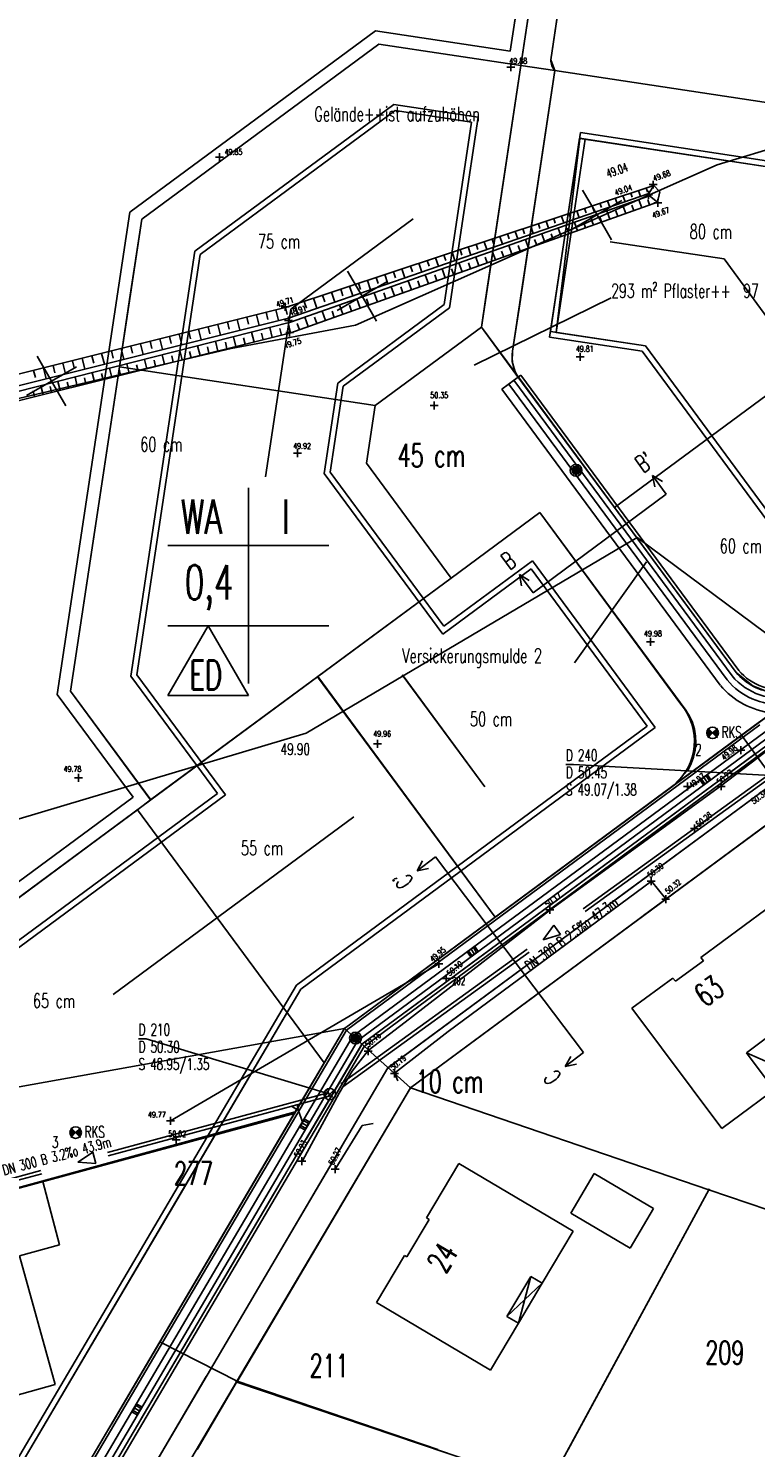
# Model space of a CAD drawing. Extents: x 3408772 to 3410442, y 5787844 to 5790056.
# Tile 42 of 80: x 3409806 to 3409870, y 5788700 to 5788824. Entities that reach past the tile are written whole.
import ezdxf

# ---------------------------------------------------------------- set-up
doc = ezdxf.new("R2010")
doc.units = 0
doc.header["$MEASUREMENT"] = 0
for name, pattern in [('LINIENART0', [0]), ('LINIENART1', [50, 40, -10]), ('LINIENART2', [26, 20, -6]), ('LINIENART3', [100, 70, -10, 10, -10]), ('LINIENART4', [120, 70, -10, 10, -10, 10, -10]), ('LINIENART5', [10, 5, -5]), ('LINIENART6', [65, 40, -10, 5, -10])]:
    doc.linetypes.add(name, pattern=pattern)
for name, color, linetype in [('aufhoehung', 7, 'Continuous'), ('Aufhoehung_Grundstuecke', 7, 'Continuous'), ('bauabschnitte1', 7, 'Continuous'), ('bauabschnitte2', 7, 'Continuous'), ('dxf_amwasser3', 7, 'Continuous'), ('einlauf', 7, 'Continuous'), ('einzugsgebiete', 7, 'Continuous'), ('hoehen_lp', 7, 'Continuous'), ('hoen_2', 7, 'Continuous'), ('K140-KATASTERTOPO', 7, 'Continuous'), ('KATASTER', 7, 'Continuous'), ('lp_drain', 7, 'Continuous'), ('lp_schacht_einl', 7, 'Continuous'), ('notiz', 7, 'Continuous'), ('notiz_klein', 7, 'Continuous'), ('NULLEBENE', 7, 'Continuous'), ('Parzelierung_B-Plan', 7, 'Continuous'), ('Straßenbau', 7, 'Continuous'), ('SwKanalPlanung', 7, 'Continuous'), ('TOP-BOESCHUNG', 7, 'Continuous'), ('TOP-HOEHENI', 7, 'Continuous'), ('TOP-LINIEN', 7, 'Continuous'), ('Wasserwirschaft', 7, 'Continuous')]:
    doc.layers.add(name, color=color, linetype=linetype)
doc.styles.add('SIMPLEX', font='simplex')

# ---------------------------------------------------------------- blocks, each defined once
blk = doc.blocks.new('GELAEN-109')
at = {"layer": 'NULLEBENE', "color": 1, "linetype": 'LINIENART0'}
for p, q in [((-0.188, 0.188), (0.188, -0.188)), ((-0.188, -0.188), (0.188, 0.188))]:
    blk.add_line(p, q, dxfattribs=at)
blk = doc.blocks.new('BOHRUNG-100')
at = {"layer": 'NULLEBENE', "color": 1, "linetype": 'LINIENART0'}
for p, q in [((-0.24749, 0.24749), (-0.49998, -0.00488)), ((-0.28284, 0.28284), (-0.49492, 0.0711)), ((-0.21213, 0.21213), (-0.4946, -0.07329)), ((-0.17678, 0.17678), (-0.48306, -0.12903)), ((-0.3182, 0.3182), (-0.47282, 0.16262)), ((-0.14142, 0.14142), (-0.46598, -0.18128)), ((-0.10607, 0.10607), (-0.44226, -0.23325)), ((0, 0), (-0.42426, 0.42426)), ((0, 0), (-0.42426, -0.42426)), ((-0.07071, 0.07071), (-0.41794, -0.27446)), ((-0.03536, 0.03536), (-0.38837, -0.31491)), ((0, 0), (0.42426, 0.42426)), ((0, 0), (0.42426, -0.42426)), ((0.03536, -0.03536), (0.38618, 0.31759)), ((0.07071, -0.07071), (0.41651, 0.27663)), ((0.10607, -0.10607), (0.44272, 0.23237)), ((0.14142, -0.14142), (0.46513, 0.18346)), ((0.17678, -0.17678), (0.48279, 0.13006)), ((0.21213, -0.21213), (0.49506, 0.07009)), ((0.24749, -0.24749), (0.49999, 0.00347)), ((0.28284, -0.28284), (0.49499, -0.07061)), ((0.3182, -0.3182), (0.47247, -0.16361))]:
    blk.add_line(p, q, dxfattribs=at)
blk.add_circle((0, 0), 0.5, dxfattribs=at)
at = {"layer": 'NULLEBENE', "color": 1, "linetype": 'LINIENART0', "style": 'SIMPLEX', "width": 0.66046}
blk.add_text('RKS', height=1, dxfattribs=at).set_placement((0.779, -0.439))
blk = doc.blocks.new('EINLAUAM-108')
at = {"layer": 'NULLEBENE', "color": 1, "linetype": 'LINIENART0'}
for p, q in [((-0.40007, 0.00025), (-0.40007, -0.49975)), ((-0.4, 0), (0.4, 0)), ((-0.25007, 0.00025), (-0.25007, -0.49975)), ((-0.00007, -0.49975), (-0.00007, 0.00025)), ((0.24993, -0.49975), (0.24993, 0.00025)), ((0.39993, 0.00025), (0.39993, -0.49975)), ((-0.40007, -0.49975), (0.39993, -0.49975))]:
    blk.add_line(p, q, dxfattribs=at)
blk = doc.blocks.new('ROTKREUZ-38')
at = {"layer": 'NULLEBENE', "color": 147, "linetype": 'LINIENART0'}
for p, q in [((0, 0), (-0.70736, 0.70686)), ((0.70726, 0.70726), (-0.70695, -0.70695)), ((0.70773, -0.70723), (0, 0))]:
    blk.add_line(p, q, dxfattribs=at)
blk = doc.blocks.new('SCHACHT_EINL-19')
at = {"layer": 'NULLEBENE', "color": 128, "linetype": 'LINIENART0'}
for p, q in [((0.39491, 0), (-0.39491, 0)), ((0.38206, 0.1), (-0.38376, 0.1)), ((0.34065, 0.2), (-0.34235, 0.2)), ((0.25726, 0.3), (-0.25896, 0.3)), ((0.04711, 0.4), (-0.05857, 0.4)), ((0.38206, -0.1), (-0.38376, -0.1)), ((0.34065, -0.2), (-0.34235, -0.2)), ((0.25726, -0.3), (-0.25896, -0.3)), ((0.05159, -0.4), (-0.0529, -0.4))]:
    blk.add_line(p, q, dxfattribs=at)
blk.add_circle((-0.00085, 0), 0.51253, dxfattribs=at)
blk = doc.blocks.new('NORM-12')
at = {"layer": 'NULLEBENE', "color": 144, "linetype": 'LINIENART0'}
for q in [(-0.35355, 0.35355), (-0.35355, -0.35355), (0.35428, 0.35428), (0.35355, -0.35355)]:
    blk.add_line((0, 0), q, dxfattribs=at)
at = {"layer": 'NULLEBENE', "color": 88, "linetype": 'LINIENART0'}
blk.add_line((0.5, 0), (0.5, 0), dxfattribs=at)
at = {"layer": 'NULLEBENE', "color": 144, "linetype": 'LINIENART0'}
blk.add_circle((0, 0), 0.5, dxfattribs=at)
blk = doc.blocks.new('RPFEIL-34')
at = {"layer": 'NULLEBENE', "color": 1, "linetype": 'LINIENART0'}
for p, q in [((0.00025, 0.25048), (-0.74975, 0.50048)), ((-0.74975, -0.49952), (-0.74975, 0.50048)), ((0.00025, 0.25048), (0.75025, 0.00048)), ((0.75025, 0.00048), (0.00025, 0.25048)), ((0.75025, 0.00048), (0.00025, -0.24952)), ((0.00025, -0.24952), (-0.74975, -0.49952))]:
    blk.add_line(p, q, dxfattribs=at)
at = {"layer": 'NULLEBENE', "color": 253, "linetype": 'LINIENART0'}
blk.add_line((0.00025, -0.24952), (0.00025, -0.24952), dxfattribs=at)

msp = doc.modelspace()

# ---------------------------------------------------------------- linework, layer by layer
at = {"layer": 'bauabschnitte1', "color": 188, "linetype": 'LINIENART1'}
for p, q in [((3409990.609, 5788852.332), (3409833.803, 5788736.605)), ((3409833.803, 5788736.605), (3409802.059, 5788682.735))]:
    msp.add_line(p, q, dxfattribs=at)
at = {"layer": 'bauabschnitte2', "color": 172, "linetype": 'LINIENART1'}
for p, q in [((3409972.47971, 5788829.55494), (3409839.542, 5788731.445)), ((3409839.542, 5788731.445), (3409824.43613, 5788705.86018)), ((3409851.501, 5788696.747), (3409865.507, 5788722.591)), ((3409865.507, 5788722.591), (3409963.42, 5788689.2)), ((3409824.436, 5788705.86), (3409851.501, 5788696.747))]:
    msp.add_line(p, q, dxfattribs=at)
at = {"layer": 'dxf_amwasser3', "color": 88, "linetype": 'LINIENART0'}
for p, q in [((3409857.374, 5788808.803), (3409857.495, 5788808.438)), ((3409860.052, 5788809.69), (3409860.165, 5788809.347)), ((3409850.531, 5788804.705), (3409850.354, 5788805.202)), ((3409841.014, 5788803.381), (3409841.179, 5788802.882)), ((3409840.376, 5788801.092), (3409840.19, 5788801.615)), ((3409841.847, 5788801.616), (3409841.663, 5788802.134)), ((3409838.898, 5788800.566), (3409838.711, 5788801.093)), ((3409806.836, 5788791.53), (3409806.708, 5788792.045))]:
    msp.add_line(p, q, dxfattribs=at)
at = {"layer": 'einzugsgebiete', "color": 144, "linetype": 'LINIENART0'}
msp.add_line((3409845.08357, 5788794.29207), (3409857.016, 5788800.147), dxfattribs=at)
msp.add_line((3409845.08357, 5788794.29207), (3409857.016, 5788800.147), dxfattribs=at)
at = {"layer": 'hoehen_lp', "color": 1, "linetype": 'LINIENART0'}
msp.add_line((3409828.25617, 5788760.39485), (3409828.25617, 5788760.39485), dxfattribs=at)
msp.add_line((3409828.25617, 5788760.39485), (3409828.25617, 5788760.39485), dxfattribs=at)
at = {"layer": 'hoehen_lp', "color": 1, "linetype": 'LINIENART6'}
msp.add_line((3409842.024, 5788742.241, 49.958), (3409818.679, 5788728.583, 49.779), dxfattribs=at)
msp.add_line((3409842.024, 5788742.241, 49.958), (3409818.679, 5788728.583, 49.779), dxfattribs=at)
at = {"layer": 'K140-KATASTERTOPO', "color": 95, "linetype": 'LINIENART0'}
for p, q in [((3409828.753, 5788799.318), (3409860.721, 5788809.912)), ((3409860.721, 5788809.912), (3409860.278, 5788809.195)), ((3409860.278, 5788809.195), (3409828.946, 5788798.381)), ((3409829.104, 5788798.012), (3409860.362, 5788808.999)), ((3409856.704, 5788808.581), (3409856.888, 5788808.025)), ((3409857.374, 5788808.803), (3409857.494, 5788808.438)), ((3409858.043, 5788809.025), (3409858.222, 5788808.485)), ((3409858.713, 5788809.246), (3409858.83, 5788808.892)), ((3409859.382, 5788809.468), (3409859.555, 5788808.946)), ((3409859.669, 5788807.956), (3409859.416, 5788808.666)), ((3409860.051, 5788809.69), (3409860.165, 5788809.347)), ((3409860.36, 5788808.202), (3409860.192, 5788808.674)), ((3409860.362, 5788808.999), (3409861.056, 5788808.449)), ((3409861.056, 5788808.449), (3409829.132, 5788797.092)), ((3409853.357, 5788807.471), (3409853.489, 5788807.073)), ((3409854.026, 5788807.693), (3409854.221, 5788807.105)), ((3409854.696, 5788807.915), (3409854.824, 5788807.528)), ((3409855.365, 5788808.137), (3409855.555, 5788807.565)), ((3409856.035, 5788808.359), (3409856.159, 5788807.983)), ((3409856.887, 5788806.966), (3409856.63, 5788807.687)), ((3409857.585, 5788807.214), (3409857.414, 5788807.693)), ((3409858.281, 5788807.462), (3409858.026, 5788808.178)), ((3409858.976, 5788807.709), (3409858.807, 5788808.185)), ((3409849.34, 5788806.14), (3409849.483, 5788805.709)), ((3409850.009, 5788806.362), (3409850.221, 5788805.724)), ((3409850.679, 5788806.584), (3409850.818, 5788806.164)), ((3409851.348, 5788806.806), (3409851.554, 5788806.184)), ((3409852.018, 5788807.028), (3409852.153, 5788806.619)), ((3409852.665, 5788805.464), (3409852.402, 5788806.201)), ((3409852.687, 5788807.25), (3409852.888, 5788806.644)), ((3409853.372, 5788805.716), (3409853.198, 5788806.205)), ((3409854.079, 5788805.967), (3409853.818, 5788806.699)), ((3409854.783, 5788806.217), (3409854.61, 5788806.704)), ((3409855.486, 5788806.467), (3409855.227, 5788807.194)), ((3409856.187, 5788806.717), (3409856.015, 5788807.2)), ((3409845.96, 5788805.02), (3409846.188, 5788804.332)), ((3409846.645, 5788805.247), (3409846.795, 5788804.794)), ((3409847.325, 5788805.473), (3409847.548, 5788804.801)), ((3409848, 5788805.696), (3409848.147, 5788805.254)), ((3409848.67, 5788805.918), (3409848.887, 5788805.264)), ((3409849.817, 5788804.451), (3409849.551, 5788805.199)), ((3409850.531, 5788804.705), (3409850.355, 5788805.202)), ((3409851.244, 5788804.958), (3409850.98, 5788805.701)), ((3409851.955, 5788805.211), (3409851.78, 5788805.705)), ((3409841.737, 5788803.621), (3409841.982, 5788802.88)), ((3409842.454, 5788803.858), (3409842.616, 5788803.371)), ((3409843.166, 5788804.094), (3409843.405, 5788803.372)), ((3409843.872, 5788804.328), (3409844.03, 5788803.852)), ((3409844.573, 5788804.561), (3409844.807, 5788803.855)), ((3409845.495, 5788802.913), (3409845.223, 5788803.678)), ((3409845.269, 5788804.791), (3409845.423, 5788804.327)), ((3409846.22, 5788803.171), (3409846.039, 5788803.679)), ((3409846.943, 5788803.428), (3409846.672, 5788804.187)), ((3409847.664, 5788803.685), (3409847.484, 5788804.189)), ((3409848.383, 5788803.941), (3409848.115, 5788804.694)), ((3409849.101, 5788804.196), (3409848.923, 5788804.697)), ((3409838.067, 5788802.405), (3409838.241, 5788801.881)), ((3409838.812, 5788802.652), (3409839.07, 5788801.875)), ((3409839.552, 5788802.897), (3409839.721, 5788802.385)), ((3409840.286, 5788803.14), (3409840.537, 5788802.382)), ((3409841.014, 5788803.381), (3409841.18, 5788802.882)), ((3409842.58, 5788801.876), (3409842.305, 5788802.652)), ((3409843.312, 5788802.136), (3409843.128, 5788802.652)), ((3409844.041, 5788802.396), (3409843.767, 5788803.166)), ((3409844.769, 5788802.655), (3409844.587, 5788803.166)), ((3409834.256, 5788801.142), (3409834.532, 5788800.309)), ((3409835.03, 5788801.398), (3409835.212, 5788800.849)), ((3409835.798, 5788801.653), (3409836.068, 5788800.839)), ((3409836.56, 5788801.905), (3409836.738, 5788801.369)), ((3409837.317, 5788802.156), (3409837.58, 5788801.361)), ((3409839.638, 5788800.83), (3409839.359, 5788801.616)), ((3409840.376, 5788801.092), (3409840.191, 5788801.615)), ((3409841.113, 5788801.354), (3409840.835, 5788802.135)), ((3409841.848, 5788801.616), (3409841.663, 5788802.134)), ((3409831.101, 5788800.096), (3409831.39, 5788799.225)), ((3409831.899, 5788800.361), (3409832.09, 5788799.786)), ((3409832.691, 5788800.623), (3409832.973, 5788799.771)), ((3409833.477, 5788800.883), (3409833.663, 5788800.322)), ((3409835.174, 5788799.241), (3409834.888, 5788800.045)), ((3409835.922, 5788799.508), (3409835.732, 5788800.041)), ((3409836.669, 5788799.773), (3409836.385, 5788800.571)), ((3409837.414, 5788800.038), (3409837.225, 5788800.568)), ((3409838.157, 5788800.303), (3409837.875, 5788801.095)), ((3409838.899, 5788800.566), (3409838.711, 5788801.093)), ((3409796.605, 5788791.291), (3409828.753, 5788799.318)), ((3409826.15, 5788798.668), (3409826.382, 5788797.739)), ((3409826.989, 5788798.878), (3409827.143, 5788798.259)), ((3409827.828, 5788799.087), (3409828.059, 5788798.159)), ((3409828.666, 5788799.296), (3409828.821, 5788798.678)), ((3409829.488, 5788799.561), (3409829.783, 5788798.67)), ((3409830.298, 5788799.83), (3409830.492, 5788799.242)), ((3409832.162, 5788798.17), (3409831.872, 5788798.985)), ((3409832.918, 5788798.439), (3409832.725, 5788798.98)), ((3409833.671, 5788798.707), (3409833.383, 5788799.516)), ((3409834.423, 5788798.974), (3409834.232, 5788799.512)), ((3409828.946, 5788798.381), (3409796.982, 5788790.378)), ((3409797.185, 5788789.899), (3409829.104, 5788798.012)), ((3409821.108, 5788797.409), (3409821.34, 5788796.477)), ((3409821.949, 5788797.619), (3409822.104, 5788796.998)), ((3409822.79, 5788797.829), (3409823.022, 5788796.898)), ((3409823.63, 5788798.039), (3409823.785, 5788797.418)), ((3409824.47, 5788798.249), (3409824.703, 5788797.319)), ((3409825.31, 5788798.458), (3409825.465, 5788797.839)), ((3409827.528, 5788796.692), (3409827.313, 5788797.557)), ((3409828.324, 5788796.89), (3409828.18, 5788797.469)), ((3409829.122, 5788797.09), (3409828.905, 5788797.961)), ((3409829.885, 5788797.36), (3409829.69, 5788797.909)), ((3409830.646, 5788797.631), (3409830.354, 5788798.451)), ((3409831.405, 5788797.901), (3409831.211, 5788798.446)), ((3409829.132, 5788797.092), (3409797.401, 5788789.176)), ((3409816.897, 5788796.358), (3409817.052, 5788795.734)), ((3409817.739, 5788796.568), (3409817.973, 5788795.634)), ((3409818.582, 5788796.778), (3409818.737, 5788796.156)), ((3409819.424, 5788796.989), (3409819.657, 5788796.055)), ((3409820.266, 5788797.199), (3409820.421, 5788796.577)), ((3409822.798, 5788795.512), (3409822.587, 5788796.356)), ((3409823.581, 5788795.707), (3409823.44, 5788796.272)), ((3409824.366, 5788795.903), (3409824.154, 5788796.754)), ((3409825.153, 5788796.099), (3409825.011, 5788796.669)), ((3409825.943, 5788796.296), (3409825.729, 5788797.154)), ((3409826.734, 5788796.494), (3409826.591, 5788797.068)), ((3409811.832, 5788795.093), (3409811.989, 5788794.468)), ((3409812.677, 5788795.304), (3409812.911, 5788794.366)), ((3409813.522, 5788795.515), (3409813.678, 5788794.89)), ((3409814.366, 5788795.726), (3409814.6, 5788794.789)), ((3409815.21, 5788795.936), (3409815.366, 5788795.312)), ((3409816.053, 5788796.147), (3409816.287, 5788795.211)), ((3409818.144, 5788794.351), (3409817.939, 5788795.174)), ((3409818.914, 5788794.543), (3409818.777, 5788795.094)), ((3409819.687, 5788794.736), (3409819.48, 5788795.566)), ((3409820.461, 5788794.929), (3409820.323, 5788795.485)), ((3409821.238, 5788795.123), (3409821.029, 5788795.96)), ((3409822.017, 5788795.317), (3409821.877, 5788795.877)), ((3409806.756, 5788793.826), (3409806.913, 5788793.198)), ((3409807.603, 5788794.037), (3409807.838, 5788793.096)), ((3409808.449, 5788794.248), (3409808.606, 5788793.621)), ((3409809.296, 5788794.46), (3409809.53, 5788793.52)), ((3409810.142, 5788794.671), (3409810.298, 5788794.045)), ((3409810.987, 5788794.882), (3409811.222, 5788793.943)), ((3409813.566, 5788793.209), (3409813.365, 5788794.012)), ((3409814.323, 5788793.398), (3409814.189, 5788793.935)), ((3409815.083, 5788793.587), (3409814.881, 5788794.397)), ((3409815.845, 5788793.777), (3409815.71, 5788794.319)), ((3409816.61, 5788793.968), (3409816.406, 5788794.784)), ((3409817.376, 5788794.159), (3409817.239, 5788794.706)), ((3409807.576, 5788791.714), (3409807.382, 5788792.491)), ((3409809.061, 5788792.085), (3409808.866, 5788792.868)), ((3409809.807, 5788792.271), (3409809.676, 5788792.795)), ((3409810.555, 5788792.457), (3409810.358, 5788793.247)), ((3409811.304, 5788792.644), (3409811.172, 5788793.173)), ((3409812.056, 5788792.832), (3409811.857, 5788793.628)), ((3409812.81, 5788793.02), (3409812.677, 5788793.553)), ((3409806.837, 5788791.53), (3409806.708, 5788792.045)), ((3409808.318, 5788791.899), (3409808.188, 5788792.419))]:
    msp.add_line(p, q, dxfattribs=at)
at = {"layer": 'KATASTER', "color": 92, "linetype": 'LINIENART0'}
for p, q in [((3409852.05, 5788839.5), (3409849.16, 5788820.34)), ((3409851.76, 5788820.82), (3409853.09, 5788829.66)), ((3409816.16, 5788806.98), (3409836.8, 5788822.2)), ((3409836.8, 5788822.2), (3409849.16, 5788820.34)), ((3409849.16, 5788820.34), (3409846.09, 5788800)), ((3409849.12, 5788800), (3409852.12, 5788819.89)), ((3409849.16, 5788820.34), (3409852.12, 5788819.89)), ((3409852.12, 5788819.89), (3409851.76, 5788820.82)), ((3409852.12, 5788819.89), (3409871.86, 5788816.92)), ((3409815.11, 5788800), (3409816.16, 5788806.98)), ((3409814.22, 5788794.13), (3409815.11, 5788800)), ((3409846.09, 5788800), (3409845.73, 5788797.6)), ((3409848.44, 5788795.49), (3409849.12, 5788800)), ((3409881.82, 5788800), (3409857.3, 5788781.91)), ((3409836.47, 5788790.77), (3409845.73, 5788797.6)), ((3409845.73, 5788797.6), (3409848.72, 5788793.5)), ((3409848.44, 5788795.49), (3409848.39, 5788794.59)), ((3409814.22, 5788794.13), (3409809.97, 5788765.93)), ((3409836.47, 5788790.77), (3409814.22, 5788794.13)), ((3409848.39, 5788794.59), (3409848.72, 5788793.5)), ((3409848.72, 5788793.5), (3409857.3, 5788781.91)), ((3409835.72, 5788785.77), (3409836.47, 5788790.77)), ((3409843.1, 5788775.77), (3409835.72, 5788785.77)), ((3409850.8, 5788781.46), (3409843.1, 5788775.77)), ((3409863.08, 5788764.81), (3409850.8, 5788781.46)), ((3409857.3, 5788781.91), (3409867.88, 5788767.57)), ((3409831.49, 5788767.21), (3409843.1, 5788775.77)), ((3409816.94, 5788756.48), (3409831.49, 5788767.21)), ((3409846.92, 5788746.29), (3409831.49, 5788767.21)), ((3409867.88, 5788767.57), (3409869.34, 5788766.39)), ((3409868.35, 5788762.1), (3409874.43, 5788766.58)), ((3409809.97, 5788765.93), (3409816.94, 5788756.48)), ((3409869.34, 5788766.39), (3409869.91, 5788766.12)), ((3409863.51, 5788764.29), (3409863.08, 5788764.81)), ((3409863.83, 5788763.77), (3409863.51, 5788764.29)), ((3409864.09, 5788763.21), (3409863.83, 5788763.77)), ((3409864.26, 5788762.63), (3409864.09, 5788763.21)), ((3409862.47, 5788757.76), (3409868.35, 5788762.1)), ((3409864.36, 5788762.03), (3409864.26, 5788762.63)), ((3409864.38, 5788761.42), (3409864.36, 5788762.03)), ((3409868.35, 5788762.1), (3409872.8, 5788755.99)), ((3409864.19, 5788760.21), (3409864.33, 5788760.81)), ((3409864.33, 5788760.81), (3409864.38, 5788761.42)), ((3409863.7, 5788759.1), (3409863.98, 5788759.64)), ((3409863.98, 5788759.64), (3409864.19, 5788760.21)), ((3409862.47, 5788757.76), (3409863.7, 5788759.1)), ((3409862.47, 5788757.76), (3409846.92, 5788746.29)), ((3409815.8, 5788755.63), (3409800, 5788743.97)), ((3409816.94, 5788756.48), (3409815.8, 5788755.63)), ((3409832.04, 5788733.62), (3409815.8, 5788755.63)), ((3409871.96, 5788755.37), (3409839.54, 5788731.45)), ((3409833.8, 5788736.61), (3409846.92, 5788746.29)), ((3409833.8, 5788736.61), (3409832.04, 5788733.62)), ((3409833.8, 5788736.61), (3409839.54, 5788731.45)), ((3409829.53, 5788729.37), (3409832.04, 5788733.62)), ((3409839.54, 5788731.45), (3409824.48, 5788705.93)), ((3409865.51, 5788722.59), (3409839.54, 5788731.45)), ((3409829.53, 5788729.37), (3409800, 5788721.29)), ((3409817.74, 5788709.35), (3409829.53, 5788729.37)), ((3409865.51, 5788722.59), (3409853.26, 5788700)), ((3409874.06, 5788719.67), (3409865.51, 5788722.59)), ((3409812.23, 5788700), (3409817.74, 5788709.35)), ((3409817.74, 5788709.35), (3409824.48, 5788705.93)), ((3409824.48, 5788705.93), (3409820.98, 5788700)), ((3409841.93, 5788700), (3409824.48, 5788705.93))]:
    msp.add_line(p, q, dxfattribs=at)
at = {"layer": 'lp_drain', "color": 153, "linetype": 'LINIENART0'}
for p, q in [((3409991.48, 5788851.049), (3409834.963, 5788735.56)), ((3409991.92482, 5788850.44516), (3409835.53128, 5788735.04694)), ((3409991.92482, 5788850.44516), (3409835.53128, 5788735.04694)), ((3409847.50376, 5788792.18923), (3409849.161, 5788793.413)), ((3409847.50376, 5788792.18923), (3409849.161, 5788793.413)), ((3409848.5577, 5788792.96725), (3409848.10709, 5788792.63476)), ((3409848.10709, 5788792.63476), (3409867.10021, 5788766.91459)), ((3409848.558, 5788792.967), (3409867.529, 5788767.275)), ((3409849.161, 5788793.413), (3409868.132, 5788767.721)), ((3409849.161, 5788793.413), (3409868.132, 5788767.721)), ((3409847.50376, 5788792.18923), (3409866.49688, 5788766.46907)), ((3409847.50376, 5788792.18923), (3409866.49688, 5788766.46907)), ((3409869.96364, 5788763.01366), (3409833.96994, 5788736.45496)), ((3409869.96364, 5788763.01366), (3409833.96994, 5788736.45496)), ((3409870.40894, 5788762.41016), (3409834.53839, 5788735.94233)), ((3409833.96994, 5788736.45496), (3409802.17595, 5788682.50307)), ((3409833.96994, 5788736.45496), (3409802.17595, 5788682.50307)), ((3409834.53839, 5788735.94233), (3409802.8221, 5788682.1223)), ((3409834.96283, 5788735.55957), (3409803.30456, 5788681.83798)), ((3409835.53128, 5788735.04694), (3409803.95071, 5788681.4572)), ((3409835.53128, 5788735.04694), (3409803.95071, 5788681.4572))]:
    msp.add_line(p, q, dxfattribs=at)
for radius, end in [(6.03, 272.43789), (5.47, 282.49749), (4.72, 282.49749), (4.72, 282.49749), (6.78, 263.93829), (6.78, 263.93829)]:
    msp.add_arc((3409871.71653, 5788770.79409), radius, 220.04322, end, dxfattribs=at)
at = {"layer": 'notiz_klein', "color": 144, "linetype": 'LINIENART0'}
msp.add_line((3409860.07619, 5788777.17031), (3409853.829, 5788768.388), dxfattribs=at)
msp.add_line((3409860.07619, 5788777.17031), (3409853.829, 5788768.388), dxfattribs=at)
at = {"layer": 'Parzelierung_B-Plan', "color": 176, "linetype": 'LINIENART0'}
for p, q in [((3409836.8, 5788822.2), (3409816.16, 5788806.98)), ((3409849.16, 5788820.34), (3409836.8, 5788822.2)), ((3409845.73, 5788797.6), (3409849.16, 5788820.34)), ((3409852.12, 5788819.89), (3409849.12, 5788800)), ((3409852.12, 5788819.89), (3409849.16, 5788820.34)), ((3409871.86, 5788816.92), (3409852.12, 5788819.89)), ((3409816.16, 5788806.98), (3409815.11, 5788800)), ((3409815.11, 5788800), (3409814.22, 5788794.13)), ((3409849.12, 5788800), (3409848.44, 5788795.49)), ((3409857.3, 5788781.91), (3409881.82, 5788800)), ((3409836.47, 5788790.77), (3409845.73, 5788797.6)), ((3409848.72, 5788793.5), (3409845.73, 5788797.6)), ((3409848.44, 5788795.49), (3409848.39, 5788794.59)), ((3409814.22, 5788794.13), (3409809.97, 5788765.93)), ((3409836.47, 5788790.77), (3409814.22, 5788794.13)), ((3409848.39, 5788794.59), (3409848.72, 5788793.5)), ((3409848.72, 5788793.5), (3409857.3, 5788781.91)), ((3409835.72, 5788785.77), (3409836.47, 5788790.77)), ((3409843.1, 5788775.77), (3409835.72, 5788785.77)), ((3409850.8, 5788781.46), (3409843.1, 5788775.77)), ((3409863.51, 5788764.29), (3409850.8, 5788781.46)), ((3409857.3, 5788781.91), (3409867.88, 5788767.57)), ((3409831.49, 5788767.21), (3409843.1, 5788775.77)), ((3409816.94, 5788756.48), (3409831.49, 5788767.21)), ((3409831.49, 5788767.21), (3409846.92, 5788746.29)), ((3409867.88, 5788767.57), (3409869.34, 5788766.39)), ((3409809.97, 5788765.93), (3409816.94, 5788756.48)), ((3409869.34, 5788766.39), (3409870.51, 5788765.93)), ((3409863.83, 5788763.77), (3409863.51, 5788764.29)), ((3409864.36, 5788762.03), (3409863.83, 5788763.77)), ((3409864.33, 5788760.81), (3409864.36, 5788762.03)), ((3409864.19, 5788760.21), (3409864.33, 5788760.81)), ((3409863.7, 5788759.1), (3409864.19, 5788760.21)), ((3409862.47, 5788757.76), (3409863.7, 5788759.1)), ((3409815.8, 5788755.63), (3409785.65, 5788733.38)), ((3409816.94, 5788756.48), (3409815.8, 5788755.63)), ((3409815.8, 5788755.63), (3409832.04, 5788733.62))]:
    msp.add_line(p, q, dxfattribs=at)
at = {"layer": 'SwKanalPlanung', "color": 101, "linetype": 'LINIENART0'}
for p, q in [((3409853.73892, 5788759.5662), (3409853.07192, 5788759.5662)), ((3409853.73892, 5788759.5662), (3409870.86797, 5788758.60921)), ((3409816.54884, 5788735.71009), (3409815.88184, 5788735.71009)), ((3409816.54884, 5788735.71009), (3409832.52483, 5788730.89183)), ((3409829.20533, 5788729.84062), (3409829.81834, 5788729.48816)), ((3409829.20533, 5788729.84062), (3409829.81834, 5788729.48816)), ((3409829.68806, 5788729.97089), (3409829.81834, 5788729.48816)), ((3409829.68806, 5788729.97089), (3409829.81834, 5788729.48816)), ((3409829.81833, 5788729.48816), (3409830.15391, 5788728.4481)), ((3409829.81833, 5788729.48816), (3409830.15391, 5788728.4481))]:
    msp.add_line(p, q, dxfattribs=at)
at = {"layer": 'SwKanalPlanung', "color": 101, "linetype": 'LINIENART2'}
for p, q in [((3409870.78009, 5788758.73078, 50.45), (3409832.43696, 5788731.01339, 50.23)), ((3409870.95585, 5788758.48765, 50.45), (3409832.61271, 5788730.77027, 50.23)), ((3409832.48575, 5788731.03665, 50.3), (3409790.08736, 5788719.59443, 50)), ((3409832.56392, 5788730.74701, 50.3), (3409790.16552, 5788719.30479, 50))]:
    msp.add_line(p, q, dxfattribs=at)
at = {"layer": 'TOP-BOESCHUNG', "color": 88, "linetype": 'LINIENART5'}
for p, q in [((3409860.721, 5788809.912), (3409861.237, 5788809.365)), ((3409860.278, 5788809.195), (3409860.362, 5788808.999)), ((3409861.237, 5788809.365), (3409861.056, 5788808.449))]:
    msp.add_line(p, q, dxfattribs=at)
at = {"layer": 'TOP-HOEHENI', "color": 95, "linetype": 'LINIENART0'}
for p, q in [((3409990.564, 5788852.274), (3409833.803, 5788736.605)), ((3409835.31888, 5788735.238), (3409993.35448, 5788851.84749)), ((3409837.59271, 5788733.18751), (3409997.5402, 5788851.20772)), ((3409986.533, 5788849.3), (3409833.803, 5788736.605)), ((3409852.04565, 5788839.50202), (3409845.72508, 5788797.59776)), ((3409848.23181, 5788821.59227), (3409851.09011, 5788840.54224)), ((3409848.23181, 5788821.59227), (3409850.95243, 5788839.62949)), ((3409849.15545, 5788820.34051), (3409852.04565, 5788839.50202)), ((3409851.75575, 5788820.81803), (3409853.08886, 5788829.65626)), ((3409815.14231, 5788807.5948), (3409836.50878, 5788823.3605)), ((3409836.50878, 5788823.3605), (3409848.23181, 5788821.59227)), ((3409836.79526, 5788822.20484), (3409816.16205, 5788806.9802)), ((3409836.79526, 5788822.20484), (3409849.15545, 5788820.34051)), ((3409845.72508, 5788797.59776), (3409849.15545, 5788820.34051)), ((3409848.44097, 5788795.48922), (3409852.12189, 5788819.89307)), ((3409852.12189, 5788819.89307), (3409871.86056, 5788816.91582)), ((3409866.245, 5788811.711), (3409885.863, 5788817.675)), ((3409838.09743, 5788816.95188), (3409820.79723, 5788804.18657)), ((3409821.26075, 5788803.9072), (3409838.22765, 5788816.42658)), ((3409838.09743, 5788816.95188), (3409845.44327, 5788815.84388)), ((3409838.22765, 5788816.42658), (3409844.87429, 5788815.42404)), ((3409844.87429, 5788815.42404), (3409842.48045, 5788799.55331)), ((3409842.94397, 5788799.27395), (3409845.44327, 5788815.84388)), ((3409851.65797, 5788796.70289), (3409854.34261, 5788814.50156)), ((3409851.73254, 5788797.19729), (3409854.26803, 5788814.00715)), ((3409854.28196, 5788814.00505), (3409852.21341, 5788797.12476)), ((3409854.76244, 5788813.93258), (3409852.22695, 5788797.12272)), ((3409854.26803, 5788814.00715), (3409871.58436, 5788811.39527)), ((3409871.58436, 5788811.39527), (3409854.28196, 5788814.00505)), ((3409854.34261, 5788814.50156), (3409871.86372, 5788811.85879)), ((3409871.58436, 5788811.39527), (3409854.76244, 5788813.93258)), ((3409834.753, 5788797.759), (3409866.245, 5788811.711)), ((3409808.81448, 5788765.64238), (3409815.14231, 5788807.5948)), ((3409809.97013, 5788765.92886), (3409816.16205, 5788806.9802)), ((3409839.77388, 5788807.00403), (3409829.14056, 5788799.15802)), ((3409856.91627, 5788805.01156), (3409866.83517, 5788803.51546)), ((3409815.2231, 5788767.23103), (3409820.79723, 5788804.18657)), ((3409815.74839, 5788767.36125), (3409821.26075, 5788803.9072)), ((3409872.31406, 5788796.09019), (3409866.83517, 5788803.51546)), ((3409857.30286, 5788781.90697), (3409883.45432, 5788801.20337)), ((3409826.94228, 5788784.58379), (3409829.14056, 5788799.15802)), ((3409842.48045, 5788799.55331), (3409833.22686, 5788792.72535)), ((3409842.94397, 5788799.27395), (3409833.69038, 5788792.44599)), ((3409823.947, 5788795.727), (3409834.753, 5788797.759)), ((3409845.725, 5788797.598), (3409836.471, 5788790.77)), ((3409867.88108, 5788767.57083), (3409845.72508, 5788797.59776)), ((3409845.72508, 5788797.59776), (3409849.02788, 5788793.12164)), ((3409851.65797, 5788796.70289), (3409859.70904, 5788795.48851)), ((3409859.9884, 5788795.95203), (3409851.73254, 5788797.19729)), ((3409852.21341, 5788797.12476), (3409859.9884, 5788795.95203)), ((3409852.22695, 5788797.12272), (3409859.9884, 5788795.95203)), ((3409774.178, 5788784.109), (3409823.947, 5788795.727)), ((3409859.70904, 5788795.48851), (3409875.73983, 5788773.76276)), ((3409875.8453, 5788774.46196), (3409859.9884, 5788795.95203)), ((3409836.47149, 5788790.76981), (3409814.22315, 5788794.1256)), ((3409833.22686, 5788792.72535), (3409832.04066, 5788784.86107)), ((3409848.93589, 5788793.24631), (3409867.88108, 5788767.57083)), ((3409867.88108, 5788767.57083), (3409849.02788, 5788793.12164)), ((3409832.56596, 5788784.99128), (3409833.69038, 5788792.44599)), ((3409835.71774, 5788785.77259), (3409836.47149, 5788790.76981)), ((3409835.71774, 5788785.77259), (3409843.09571, 5788775.77358)), ((3409832.04066, 5788784.86107), (3409842.35747, 5788770.8792)), ((3409832.566, 5788784.991), (3409842.463, 5788771.578)), ((3409825.44675, 5788783.61097), (3409825.44675, 5788766.61097)), ((3409843.096, 5788775.774), (3409850.799, 5788781.458)), ((3409863.08, 5788764.814), (3409850.799, 5788781.458)), ((3409830.459, 5788762.276), (3409859.287, 5788779.295)), ((3409859.287, 5788779.295), (3409871.608, 5788770.15)), ((3409818.44675, 5788778.61097), (3409832.44675, 5788778.61097)), ((3409842.35747, 5788770.8792), (3409850.06092, 5788776.56335)), ((3409842.46293, 5788771.5784), (3409850.16638, 5788777.26255)), ((3409850.06092, 5788776.56335), (3409860.15442, 5788762.88412)), ((3409860.85362, 5788762.77866), (3409850.16638, 5788777.26255)), ((3409816.94424, 5788756.47719), (3409843.09571, 5788775.77358)), ((3409818.44675, 5788771.61097), (3409832.44675, 5788771.61097)), ((3409821.94675, 5788771.61097), (3409818.44675, 5788765.54879)), ((3409825.44675, 5788765.54879), (3409821.94675, 5788771.61097)), ((3409815.2231, 5788767.23103), (3409822.74875, 5788757.03188)), ((3409823.44795, 5788756.92642), (3409815.74839, 5788767.36125)), ((3409831.46215, 5788767.18952), (3409846.92442, 5788746.28692)), ((3409846.92442, 5788746.28692), (3409831.48731, 5788767.20809)), ((3409846.01619, 5788757.62331), (3409838.82773, 5788767.36548)), ((3409838.90425, 5788767.26177), (3409846.01619, 5788757.62331)), ((3409862.46755, 5788757.75574), (3409874.93979, 5788766.95863)), ((3409815.40601, 5788756.7092), (3409808.81448, 5788765.64238)), ((3409809.97013, 5788765.92886), (3409816.94424, 5788756.47719)), ((3409818.44675, 5788765.54879), (3409825.44675, 5788765.54879)), ((3409860.15442, 5788762.88412), (3409829.63382, 5788740.36387)), ((3409786.203, 5788749.07), (3409830.459, 5788762.276)), ((3409830.013, 5788740.022), (3409860.854, 5788762.779)), ((3409861.93039, 5788754.8738), (3409869.55626, 5788760.50069)), ((3409786.28897, 5788735.22459), (3409815.40601, 5788756.7092)), ((3409790.80658, 5788733.46269), (3409822.74875, 5788757.03188)), ((3409791.37845, 5788733.26327), (3409823.44795, 5788756.92642)), ((3409793.67264, 5788740.67279), (3409815.40601, 5788756.7092)), ((3409822.74875, 5788757.03188), (3409801.81649, 5788741.58658)), ((3409833.803, 5788736.605), (3409862.46755, 5788757.75574)), ((3409816.94424, 5788756.47719), (3409785.64714, 5788733.38397)), ((3409816.94424, 5788756.47719), (3409794.93079, 5788740.2341)), ((3409832.04097, 5788733.61481), (3409815.79643, 5788755.63025)), ((3409856.4689, 5788747.11565), (3409869.02971, 5788756.38388)), ((3409834.61441, 5788755.01411), (3409813.68215, 5788739.56881)), ((3409839.542, 5788731.445), (3409872.005, 5788755.429)), ((3409850.49481, 5788746.43584), (3409858.12067, 5788752.06273)), ((3409864.827, 5788742.793), (3409870.466, 5788746.953)), ((3409839.05922, 5788737.99788), (3409846.68509, 5788743.62477)), ((3409837.6378, 5788733.22078), (3409850.19861, 5788742.48901)), ((3409862.611, 5788740.709), (3409865.038, 5788742.495)), ((3409865.038, 5788742.495), (3409864.827, 5788742.793)), ((3409858.807, 5788738.362), (3409862.377, 5788740.991)), ((3409862.377, 5788740.991), (3409862.611, 5788740.709)), ((3409830.0128, 5788740.02212), (3409801.9214, 5788692.35023)), ((3409829.63382, 5788740.36387), (3409802.09393, 5788693.62789)), ((3409818.91635, 5788721.19113), (3409830.0128, 5788740.02212)), ((3409866.656, 5788727.913), (3409858.807, 5788738.362)), ((3409797.461, 5788730.082), (3409833.803, 5788736.605)), ((3409802.059, 5788682.735), (3409833.803, 5788736.605)), ((3409833.803, 5788736.605), (3409829.451, 5788729.22)), ((3409870.417, 5788735.699), (3409868.787, 5788734.497)), ((3409802.86124, 5788680.15695), (3409835.31888, 5788735.238)), ((3409830.46374, 5788726.99876), (3409835.27511, 5788735.16372)), ((3409868.787, 5788734.497), (3409870.946, 5788731.612)), ((3409872.567, 5788732.817), (3409868.787, 5788734.497)), ((3409804.06461, 5788676.28988), (3409837.59271, 5788733.18751)), ((3409872.811, 5788732.489), (3409866.656, 5788727.913)), ((3409824.404, 5788705.871), (3409839.542, 5788731.445)), ((3409839.542, 5788731.445), (3409865.507, 5788722.591)), ((3409829.451, 5788729.22), (3409789.682, 5788718.464)), ((3409829.451, 5788729.22), (3409802.059, 5788682.735)), ((3409825.7401, 5788713.07348), (3409833.66506, 5788726.52224)), ((3409840.957, 5788720.133), (3409843.772, 5788724.862)), ((3409843.772, 5788724.862), (3409853.694, 5788718.979)), ((3409853.51, 5788720.543), (3409855.548, 5788724.004)), ((3409855.548, 5788724.004), (3409860.705, 5788720.944)), ((3409798.821, 5788720.936), (3409807.545, 5788723.295)), ((3409807.545, 5788723.295), (3409809.02, 5788717.796)), ((3409823.24872, 5788714.75477), (3409828.06009, 5788722.91973)), ((3409851.501, 5788696.747), (3409865.507, 5788722.591)), ((3409865.507, 5788722.591), (3409874.065, 5788719.672)), ((3409801.9214, 5788692.35023), (3409818.91635, 5788721.19113)), ((3409860.705, 5788720.944), (3409858.677, 5788717.494)), ((3409839.225, 5788716.756), (3409841.163, 5788719.999)), ((3409841.163, 5788719.999), (3409840.957, 5788720.133)), ((3409858.677, 5788717.494), (3409853.51, 5788720.543)), ((3409853.694, 5788718.979), (3409851.003, 5788714.457)), ((3409809.02, 5788717.796), (3409805.516, 5788716.839)), ((3409805.516, 5788716.839), (3409808.633, 5788705.643)), ((3409836.588, 5788712.79), (3409839.02, 5788716.868)), ((3409839.02, 5788716.868), (3409839.225, 5788716.756)), ((3409850.014, 5788715.045), (3409847.948, 5788711.571)), ((3409850.014, 5788715.045), (3409848.937, 5788710.983)), ((3409851.003, 5788714.457), (3409850.014, 5788715.045)), ((3409851.003, 5788714.457), (3409847.948, 5788711.571)), ((3409848.937, 5788710.983), (3409851.003, 5788714.457)), ((3409846.505, 5788706.897), (3409836.588, 5788712.79)), ((3409847.948, 5788711.571), (3409848.937, 5788710.983)), ((3409816.0337, 5788702.51078), (3409820.84506, 5788710.67574)), ((3409848.937, 5788710.983), (3409846.505, 5788706.897)), ((3409813.85905, 5788692.91118), (3409821.78401, 5788706.35994)), ((3409808.633, 5788705.643), (3409799.822, 5788703.18)), ((3409811.539, 5788684.139), (3409824.404, 5788705.871)), ((3409824.404, 5788705.871), (3409851.501, 5788696.747))]:
    msp.add_line(p, q, dxfattribs=at)
for centre, radius, start, end in [((3409853.14442, 5788820.83278), 1.38875, 180.60852, 222.58322), ((3409851.39587, 5788794.96518), 3.001, 169.94337, 217.9017), ((3409871.71653, 5788770.79409), 5.01, 220.04322, 310.04322), ((3409859.24429, 5788761.59119), 5.01, 310.04322, 40.04322)]:
    msp.add_arc(centre, radius, start, end, dxfattribs=at)
at = {"layer": 'TOP-LINIEN', "color": 95, "linetype": 'LINIENART4'}
for p, q in [((3409866.533, 5788757.663), (3409882.494, 5788769.87)), ((3409851.757, 5788746.94), (3409866.533, 5788757.663)), ((3409842.831, 5788736.359), (3409860.531, 5788749.411)), ((3409860.531, 5788749.411), (3409861.747, 5788747.905)), ((3409839.082, 5788737.16), (3409851.757, 5788746.94)), ((3409835.883, 5788734.684), (3409839.082, 5788737.16)), ((3409838.165, 5788732.709), (3409842.831, 5788736.359)), ((3409834.468, 5788732.904), (3409835.883, 5788734.684)), ((3409833.332, 5788730.972), (3409834.468, 5788732.904)), ((3409838.459, 5788732.058), (3409838.165, 5788732.709)), ((3409830.179, 5788725.149), (3409833.332, 5788730.972)), ((3409835.349, 5788728.187), (3409836.314, 5788728.353)), ((3409833.061, 5788724.455), (3409835.349, 5788728.187))]:
    msp.add_line(p, q, dxfattribs=at)
at = {"layer": 'Wasserwirschaft', "color": 145, "linetype": 'LINIENART3'}
for p, q in [((3409861.804, 5788783.069), (3409860.6131, 5788784.67578)), ((3409860.6131, 5788784.67578), (3409860.80462, 5788783.69429)), ((3409860.6131, 5788784.67578), (3409861.46717, 5788784.15562)), ((3409861.804, 5788783.069), (3409850.221, 5788774.484)), ((3409850.221, 5788774.484), (3409849.0301, 5788776.09078)), ((3409849.0301, 5788776.09078), (3409849.22162, 5788775.10929)), ((3409849.0301, 5788776.09078), (3409849.88417, 5788775.57062)), ((3409841.72912, 5788751.52054), (3409840.13456, 5788750.31332)), ((3409841.72912, 5788751.52054), (3409840.13456, 5788750.31332)), ((3409840.13456, 5788750.31332), (3409840.61005, 5788751.19304)), ((3409840.13456, 5788750.31332), (3409840.61005, 5788751.19304)), ((3409840.13456, 5788750.31332), (3409841.11291, 5788750.52028)), ((3409840.13456, 5788750.31332), (3409841.11291, 5788750.52028)), ((3409841.72957, 5788751.52009), (3409854.60857, 5788734.50809)), ((3409841.72957, 5788751.52009), (3409854.60857, 5788734.50809)), ((3409854.60881, 5788734.50833), (3409853.01425, 5788733.30111)), ((3409854.60881, 5788734.50833), (3409853.01425, 5788733.30111)), ((3409853.01425, 5788733.30111), (3409853.48974, 5788734.18083)), ((3409853.01425, 5788733.30111), (3409853.48974, 5788734.18083)), ((3409853.01425, 5788733.30111), (3409853.9926, 5788733.50807)), ((3409853.01425, 5788733.30111), (3409853.9926, 5788733.50807))]:
    msp.add_line(p, q, dxfattribs=at)

# ---------------------------------------------------------------- block references
at = {"layer": 'einlauf'}
for p, rotation in [((3409865.07867, 5788758.41965), 35.0659), ((3409844.81774, 5788743.49366), 35.0659), ((3409830.12826, 5788728.38287), 59.78868000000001), ((3409815.54211, 5788703.60728), 59.78868000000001)]:
    msp.add_blockref('EINLAUAM-108', p, dxfattribs=dict(at, rotation=rotation))
at = {"layer": 'hoehen_lp', "xscale": 1.3, "yscale": 1.3, "rotation": 45}
for p in [(3409829.73, 5788786.622, 49.925), (3409836.67, 5788761.346, 49.962), (3409810.663, 5788758.406, 49.785)]:
    msp.add_blockref('GELAEN-109', p, dxfattribs=at)
at = {"layer": 'lp_schacht_einl'}
for p in [(3409853.96118, 5788785.13818), (3409853.96118, 5788785.13818), (3409834.76853, 5788735.77364), (3409834.76853, 5788735.77364)]:
    msp.add_blockref('SCHACHT_EINL-19', p, dxfattribs=at)
at = {"layer": 'Straßenbau', "xscale": 2.5, "yscale": 2.5, "rotation": 345}
for p in [(3409855.782, 5788807.346), (3409855.782, 5788807.346), (3409835.332, 5788800.279), (3409835.332, 5788800.279), (3409808.315, 5788792.9), (3409808.315, 5788792.9)]:
    msp.add_blockref('ROTKREUZ-38', p, dxfattribs=at)
at = {"layer": 'SwKanalPlanung'}
for p, rotation in [((3409851.6964, 5788744.75052, 50.45), 215.86231), ((3409851.6964, 5788744.75052, 50.45), 215.86231), ((3409811.32564, 5788725.17072, 50.3), 195.10284), ((3409811.32564, 5788725.17072, 50.3), 195.10284)]:
    msp.add_blockref('RPFEIL-34', p, dxfattribs=dict(at, rotation=rotation))
msp.add_blockref('NORM-12', (3409832.52483, 5788730.89183), dxfattribs=at)
msp.add_blockref('NORM-12', (3409832.52483, 5788730.89183), dxfattribs=at)
at = {"layer": 'TOP-HOEHENI', "xscale": 1.3, "yscale": 1.3, "rotation": 45}
for p in [(3409848.286, 5788820.182, 49.88), (3409822.924, 5788812.366, 49.854), (3409860.668, 5788809.977), (3409860.27, 5788809.081), (3409861.067, 5788808.383), (3409828.639, 5788799.365), (3409828.938, 5788798.169), (3409829.037, 5788797.123), (3409854.31, 5788795.01, 49.816), (3409841.60897, 5788790.78624, 49.816), (3409841.60897, 5788790.78624, 49.816), (3409860.425, 5788770.23, 49.988), (3409868.303, 5788760.809, 49.984), (3409863.662, 5788757.639, 49.97), (3409866.575, 5788757.662), (3409864.253, 5788753.997, 50.284), (3409860.497, 5788749.425), (3409861.757, 5788747.849), (3409851.674, 5788746.935), (3409842.024, 5788742.241, 49.958), (3409842.663, 5788740.968, 50.1), (3409835.857, 5788734.644), (3409838.157, 5788732.69), (3409818.679, 5788728.583, 49.779), (3409819.168, 5788726.936, 50.02), (3409830.091, 5788725.063), (3409832.99, 5788724.37)]:
    msp.add_blockref('GELAEN-109', p, dxfattribs=at)
at = {"layer": 'TOP-HOEHENI', "xscale": 0.333, "yscale": 0.333}
for p in [(3409833.803, 5788736.605), (3409839.542, 5788731.445), (3409829.451, 5788729.22), (3409865.507, 5788722.591), (3409824.404, 5788705.871)]:
    msp.add_blockref('GELAEN-109', p, dxfattribs=at)
at = {"layer": 'Wasserwirschaft'}
for p in [(3409865.84, 5788762.31), (3409810.413, 5788727.555)]:
    msp.add_blockref('BOHRUNG-100', p, dxfattribs=at)

# ---------------------------------------------------------------- texts
at = {"layer": 'aufhoehung', "color": 144, "linetype": 'LINIENART0', "style": 'SIMPLEX', "width": 0.66046}
for s, p in [('45 cm', (3409838.434, 5788785.43)), ('10 cm', (3409840.014, 5788731.01)), ('10 cm', (3409840.014, 5788731.01))]:
    msp.add_text(s, height=2, dxfattribs=at).set_placement(p)
at = {"layer": 'Aufhoehung_Grundstuecke', "color": 144, "linetype": 'LINIENART0', "style": 'SIMPLEX', "width": 0.66046}
for s, p in [('80 cm', (3409863.848, 5788805.279)), ('80 cm', (3409863.848, 5788805.279)), ('75 cm', (3409826.272, 5788804.422)), ('75 cm', (3409826.272, 5788804.422)), ('60 cm', (3409816.032, 5788786.775)), ('60 cm', (3409816.032, 5788786.775)), ('60 cm', (3409866.455, 5788777.945)), ('60 cm', (3409866.455, 5788777.945)), ('50 cm', (3409844.723, 5788762.894)), ('50 cm', (3409844.723, 5788762.894)), ('55 cm', (3409824.796, 5788751.676)), ('55 cm', (3409824.796, 5788751.676)), ('65 cm', (3409806.689, 5788738.391)), ('65 cm', (3409806.689, 5788738.391))]:
    msp.add_text(s, height=1.25, dxfattribs=at).set_placement(p)
at = {"layer": 'einzugsgebiete', "color": 144, "linetype": 'LINIENART0', "style": 'SIMPLEX', "width": 0.66046}
msp.add_text('293 m² Pflaster++  97 m² Grünfläche', height=1.2, dxfattribs=at).set_placement((3409857.016, 5788800.147))
msp.add_text('293 m² Pflaster++  97 m² Grünfläche', height=1.2, dxfattribs=at).set_placement((3409857.016, 5788800.147))
at = {"layer": 'hoehen_lp', "color": 1, "linetype": 'LINIENART0', "style": 'SIMPLEX', "width": 0.66046}
for s, height, p in [('49.88', 0.5, (3409848.148, 5788820.487)), ('49.85', 0.5, (3409823.369, 5788812.573)), ('49.81', 0.5, (3409853.935, 5788795.455)), ('50.35', 0.5, (3409841.275, 5788791.421)), ('50.35', 0.5, (3409841.275, 5788791.421)), ('49.92', 0.5, (3409829.336, 5788787.009)), ('49.96', 0.5, (3409836.306, 5788761.982)), ('49.90', 1, (3409828.25617, 5788760.39485)), ('49.90', 1, (3409828.25617, 5788760.39485)), ('49.78', 0.5, (3409809.36, 5788758.919)), ('49.77', 0.5, (3409816.698, 5788728.863)), ('50.02', 0.5, (3409818.472, 5788727.197))]:
    msp.add_text(s, height=height, dxfattribs=at).set_placement(p)
for s, rotation, p in [('49.68', 20, (3409860.757, 5788810.259)), ('49.04', 20, (3409857.42, 5788809.013)), ('49.67', 20, (3409860.676, 5788807.043)), ('49.71', 18, (3409827.963, 5788799.293)), ('48.91', 18, (3409829.068, 5788798.57)), ('49.75', 18, (3409828.611, 5788795.712)), ('49.98', 40, (3409866.85447, 5788759.90615)), ('49.97', 40, (3409864.041, 5788757.479)), ('50.27', 39, (3409866.447, 5788757.79)), ('50.34', 37, (3409869.426, 5788756.084)), ('50.28', 40, (3409864.648, 5788754.095)), ('50.30', 38, (3409860.402, 5788749.677)), ('50.32', 39, (3409861.946, 5788748.259)), ('50.17', 38, (3409851.485, 5788747.124)), ('49.95', 40, (3409841.487, 5788742.362)), ('50.10', 40, (3409842.958, 5788741.131)), ('50.16', 40, (3409835.857, 5788734.927)), ('50.19', 40, (3409838.031, 5788732.942)), ('50.23', 60, (3409829.807, 5788725.347)), ('50.27', 62, (3409832.832, 5788724.685))]:
    msp.add_text(s, height=0.5, rotation=rotation, dxfattribs=at).set_placement(p)
at = {"layer": 'hoen_2', "color": 144, "linetype": 'LINIENART0', "style": 'SIMPLEX', "width": 0.66046}
msp.add_text('49.04', height=0.75, rotation=20, dxfattribs=at).set_placement((3409856.75423, 5788810.54525))
at = {"layer": 'notiz', "color": 160, "linetype": 'LINIENART0', "style": 'SIMPLEX', "width": 0.66046}
msp.add_text('Gelände++ist aufzuhöhen', height=1.25, dxfattribs=at).set_placement((3409831.18, 5788815.501))
msp.add_text('Gelände++ist aufzuhöhen', height=1.25, dxfattribs=at).set_placement((3409831.18, 5788815.501))
at = {"layer": 'notiz_klein', "color": 144, "linetype": 'LINIENART0', "style": 'SIMPLEX', "width": 0.66046}
msp.add_text('Versickerungsmulde 2', height=1.25, dxfattribs=at).set_placement((3409838.829, 5788768.388))
msp.add_text('Versickerungsmulde 2', height=1.25, dxfattribs=at).set_placement((3409838.829, 5788768.388))
at = {"layer": 'SwKanalPlanung', "color": 101, "linetype": 'LINIENART0', "style": 'SIMPLEX', "width": 0.66046}
for s, p in [('D 240', (3409853.07192, 5788759.8662)), ('D 50.45', (3409853.07192, 5788758.3662)), ('S 49.07/1.38', (3409853.07192, 5788756.8662)), ('D 210', (3409815.88184, 5788736.01009)), ('D 50.30', (3409815.88184, 5788734.51009)), ('S 48.95/1.35', (3409815.88184, 5788733.01009))]:
    msp.add_text(s, height=1, dxfattribs=at).set_placement(p)
for s, rotation, p in [('DN 300 B 2.5%o 47.3m', 36.61349, (3409849.92554, 5788741.58275)), ('DN 300 B 3.2%o 43.9m', 15.00252, (3409804.19706, 5788723.84165))]:
    msp.add_text(s, height=0.9, rotation=rotation, dxfattribs=at).set_placement(p)
at = {"layer": 'TOP-HOEHENI', "color": 95, "linetype": 'LINIENART0', "style": 'SIMPLEX', "width": 0.66046}
for s, height, p in [('WA', 3, (3409819.58175, 5788779.61097)), ('I', 3, (3409828.36456, 5788779.61097)), ('0,4', 3, (3409819.90763, 5788773.90156)), ('49.98', 0.5, (3409859.871, 5788770.694)), ('ED', 2.5, (3409820.33108, 5788766.0939)), ('202', 0.666, (3409843.174, 5788740.41)), ('277', 2, (3409818.9694, 5788722.99967)), ('209', 2, (3409865.204, 5788707.422)), ('211', 2, (3409830.778, 5788706.283))]:
    msp.add_text(s, height=height, dxfattribs=at).set_placement(p)
for s, rotation, p in [('63', 36.4, (3409865.211, 5788738.381)), ('24', 59.1, (3409842.589, 5788715.208))]:
    msp.add_text(s, height=2, rotation=rotation, dxfattribs=at).set_placement(p)
at = {"layer": 'Wasserwirschaft', "color": 145, "linetype": 'LINIENART0', "style": 'SIMPLEX', "width": 0.66046}
for s, rotation, p in [("B'", 35.797, (3409859.80675, 5788784.86444)), ('B', 35.79681, (3409848.1627, 5788776.42738)), ("C'", 126.327, (3409839.889, 5788749.447)), ("C'", 126.327, (3409839.889, 5788749.447)), ('C', 126.327, (3409852.769, 5788732.434)), ('C', 126.327, (3409852.769, 5788732.434))]:
    msp.add_text(s, height=1.5, rotation=rotation, dxfattribs=at).set_placement(p)
at = {"layer": 'Wasserwirschaft', "color": 144, "linetype": 'LINIENART0', "style": 'SIMPLEX', "width": 0.66046}
for s, p in [('2', (3409864.31993, 5788760.34055)), ('3', (3409808.345, 5788726.228))]:
    msp.add_text(s, height=1, dxfattribs=at).set_placement(p)

doc.saveas('drawing.dxf')
